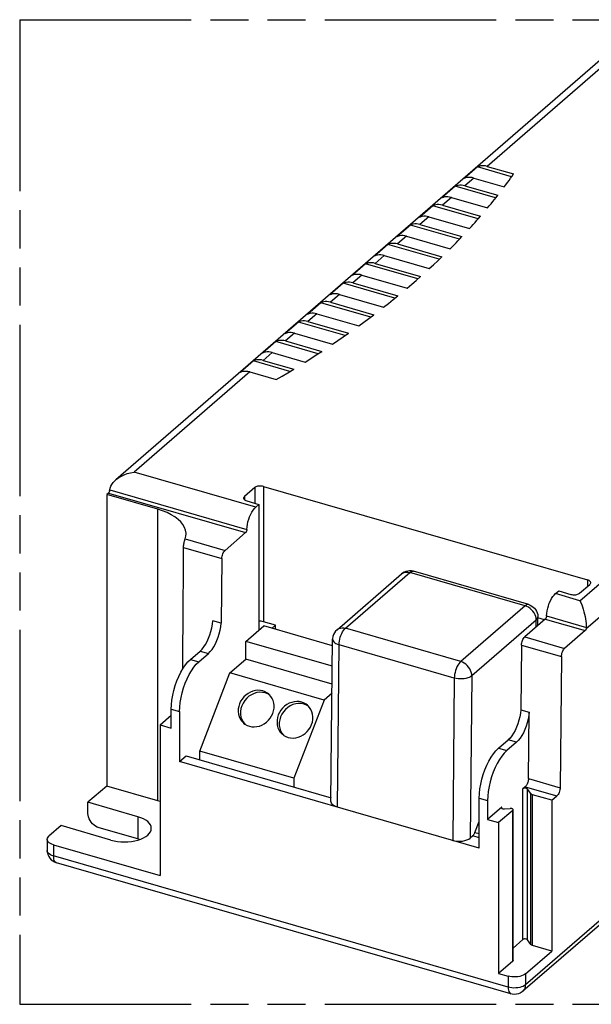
# Model space of a CAD drawing. Header units: millimetres. Extents: x 0 to 210, y 0 to 297.
# Tile 4 of 7: x 50 to 79, y 208 to 258. Entities that reach past the tile are written whole.
import ezdxf

# ---------------------------------------------------------------- set-up
doc = ezdxf.new("R2010")
doc.units = ezdxf.units.MM
doc.header["$LTSCALE"] = 19.36
doc.linetypes.add('PHANTOM', pattern=[0.8, 0.45, -0.05, 0.1, -0.05, 0.1, -0.05])
doc.layers.get('0').update_dxf_attribs({"linetype": 'CONTINUOUS'})
doc.layers.add('DEFAULT_3', color=7, linetype='PHANTOM')
doc.layers.add('Z_AXIS', color=7, linetype='CONTINUOUS')

msp = doc.modelspace()

# ---------------------------------------------------------------- linework, layer by layer
at = {"color": 7, "linetype": 'CONTINUOUS'}
for p, q in [((79.60992, 255.62169), (55.00166, 234.31031)), ((106.55474, 235.07898), (75.67974, 208.34045)), ((62.06014, 233.91885), (61.54014, 233.46851)), ((62.5041, 233.97833), (78.95984, 229.22796)), ((61.6591, 233.24654), (62.27831, 233.06779)), ((62.11479, 232.92618), (62.27831, 233.06779)), ((62.27831, 233.06779), (62.27831, 226.68942)), ((60.39052, 230.31199), (60.35772, 227.02932)), ((66.24167, 226.70129), (69.51262, 229.53401)), ((75.97275, 227.97716), (70.11842, 229.66716)), ((78.5588, 228.55565), (79.0788, 229.00599)), ((77.33211, 228.53331), (77.49563, 228.67492)), ((77.49563, 228.67492), (78.11484, 228.49617)), ((60.35772, 227.02932), (59.93555, 227.15119)), ((63.12331, 226.932), (62.5041, 227.11075)), ((76.44247, 226.91849), (76.44247, 227.35266)), ((76.78063, 227.21134), (76.44247, 227.30896)), ((61.61088, 226.11141), (62.52088, 226.8995)), ((66.01398, 225.89113), (62.52088, 226.8995)), ((63.12331, 226.932), (62.94456, 226.77719)), ((63.12331, 226.72559), (63.12331, 226.932)), ((61.61088, 225.21075), (61.61088, 226.11141)), ((66.00353, 224.84337), (61.61088, 226.11141)), ((65.93501, 217.97806), (66.01723, 226.21642)), ((58.80113, 225.19625), (59.2916, 225.62101)), ((75.60784, 225.91913), (75.57505, 222.63645)), ((59.22331, 225.07438), (59.71378, 225.49913)), ((60.79838, 224.5071), (61.61088, 225.21075)), ((65.99456, 223.94529), (61.61088, 225.21075)), ((59.27088, 220.53854), (60.79838, 224.5071)), ((65.58317, 223.12585), (60.79838, 224.5071)), ((62.72336, 223.44321), (62.59412, 223.49328)), ((62.82339, 223.38303), (62.72336, 223.44321)), ((65.58317, 223.12585), (64.05567, 219.15729)), ((65.9899, 223.47809), (65.58317, 223.12585)), ((57.82613, 221.70617), (57.82613, 222.66312)), ((58.24832, 222.54124), (58.24831, 220.00812)), ((64.69356, 222.87446), (64.56433, 222.92453)), ((64.79359, 222.81428), (64.69356, 222.87446)), ((75.57505, 222.63645), (75.99442, 222.51539)), ((75.96074, 219.14455), (75.99442, 222.51539)), ((61.47422, 222.01641), (61.55642, 221.91385)), ((57.26321, 221.86866), (57.82613, 221.70616)), ((63.44443, 221.44766), (63.52663, 221.3451)), ((74.44063, 220.68151), (74.9311, 221.10627)), ((59.27088, 220.08821), (59.27088, 220.53854)), ((64.05567, 219.15729), (59.27088, 220.53854)), ((75.35048, 220.98521), (74.86001, 220.56045)), ((58.24831, 220.00812), (58.57331, 220.28958)), ((73.46563, 215.61526), (58.24831, 220.00812)), ((58.57331, 220.28958), (65.93686, 218.16391)), ((64.05567, 219.15729), (64.05567, 218.70696)), ((75.79827, 218.7273), (75.67743, 218.62265)), ((73.46563, 215.61526), (73.46281, 218.1492)), ((73.88501, 218.02733), (73.88501, 217.07037)), ((74.60803, 217.69652), (73.885, 217.07036)), ((73.885, 217.07036), (74.44792, 216.90786)), ((73.24471, 216.41235), (73.46413, 216.96722)), ((51.52463, 216.05722), (51.52463, 215.4943)), ((73.13217, 216.23648), (73.00227, 216.12398)), ((75.07393, 208.2073), (51.99436, 214.8698))]:
    msp.add_line(p, q, dxfattribs=at)
at = {"color": 9, "linetype": 'CONTINUOUS'}
for p, q in [((106.69213, 235.40784), (75.81713, 208.6693)), ((62.06014, 233.91885), (62.06014, 233.13076)), ((62.5041, 233.97833), (62.5041, 227.11075)), ((61.54014, 233.46851), (61.54014, 233.307)), ((66.6672, 226.77285), (69.93814, 229.60557)), ((75.79247, 227.91557), (69.93814, 229.60557)), ((78.95984, 229.22796), (78.95984, 228.90296)), ((75.79247, 227.91557), (72.52153, 225.08285)), ((76.35539, 227.19016), (73.08444, 224.35743)), ((76.35539, 226.84307), (76.35539, 227.19016)), ((72.52153, 225.08285), (66.6672, 226.77285)), ((66.01723, 226.21642), (66.01723, 226.21623)), ((59.2916, 225.62101), (59.71379, 225.49913)), ((66.25997, 217.69499), (66.34225, 225.93833)), ((72.19658, 224.24833), (66.34225, 225.93833)), ((58.80113, 225.19625), (59.22332, 225.07437)), ((72.19658, 224.24833), (72.1143, 216.00499)), ((73.08444, 224.35743), (73.00227, 216.12398)), ((57.82613, 222.66312), (58.24832, 222.54124)), ((75.35048, 220.98521), (74.92829, 221.10708)), ((74.43782, 220.68233), (74.86001, 220.56045)), ((75.96074, 219.14455), (77.56787, 218.68062)), ((75.67743, 210.96698), (75.67743, 218.62265)), ((75.79827, 218.7273), (77.40539, 218.26336)), ((73.46281, 218.1492), (73.885, 218.02732)), ((74.60803, 217.63243), (74.60803, 217.69652)), ((73.46505, 216.14038), (73.13217, 216.23648)), ((73.24471, 216.41235), (73.46481, 216.34881)), ((51.52488, 215.47642), (51.52463, 215.4943)), ((74.92921, 208.55035), (51.84963, 215.21285)), ((75.07374, 208.20736), (75.07393, 208.2073)), ((75.67974, 208.34045), (75.68043, 208.34105))]:
    msp.add_line(p, q, dxfattribs=at)
at = {"color": 7, "linetype": 'CONTINUOUS'}
for points in [[(62.5041, 233.97833), (62.45746, 233.98938), (62.40917, 233.99655), (62.3586, 233.99984), (62.30763, 233.99921), (62.2575, 233.99453), (62.20941, 233.98605), (62.16463, 233.97385), (62.12413, 233.95836), (62.08947, 233.94008), (62.06014, 233.91885)], [(61.54014, 233.46851), (61.51803, 233.4452), (61.5037, 233.42105), (61.49712, 233.39577), (61.49666, 233.38726)], [(61.49666, 233.38726), (61.49838, 233.37028), (61.50774, 233.34522), (61.5247, 233.32117), (61.54909, 233.29878), (61.58008, 233.27853), (61.61663, 233.2612), (61.6591, 233.24654)], [(69.83075, 229.68372), (69.73617, 229.66048), (69.64588, 229.62325), (69.56268, 229.57325), (69.51255, 229.53395)], [(70.11842, 229.66716), (70.02427, 229.68692), (69.92775, 229.69257), (69.83075, 229.68372)], [(79.12228, 229.08724), (79.12056, 229.10422), (79.11119, 229.12928), (79.09424, 229.15333), (79.06984, 229.17572), (79.03886, 229.19597), (79.0023, 229.2133), (78.95984, 229.22796)], [(79.0788, 229.00599), (79.1009, 229.0293), (79.11523, 229.05345), (79.12182, 229.07873), (79.12228, 229.08724)], [(78.11484, 228.49617), (78.16147, 228.48512), (78.20977, 228.47795), (78.26033, 228.47466), (78.31131, 228.47529), (78.36143, 228.47997), (78.40953, 228.48845), (78.4543, 228.50065), (78.4948, 228.51614), (78.52946, 228.53442), (78.5588, 228.55565)], [(75.97275, 227.97716), (76.0559, 227.94689), (76.13432, 227.9055), (76.20609, 227.85407), (76.2704, 227.79321), (76.32631, 227.7235), (76.37232, 227.6464), (76.40737, 227.56338), (76.43066, 227.47602), (76.44164, 227.38552), (76.44247, 227.35267)], [(59.2916, 225.62101), (59.38568, 225.71453), (59.47594, 225.82688), (59.56324, 225.95947), (59.645, 226.108), (59.71938, 226.2699), (59.78508, 226.44145), (59.84047, 226.61951), (59.8847, 226.79981), (59.91622, 226.97637), (59.93555, 227.15119)], [(59.71378, 225.49913), (59.80786, 225.59266), (59.89812, 225.705), (59.98542, 225.83759), (60.06718, 225.98613), (60.14156, 226.14803), (60.20726, 226.31958), (60.26265, 226.49764), (60.30688, 226.67794), (60.3384, 226.8545), (60.35772, 227.02932)], [(62.5041, 227.11075), (62.44487, 227.124), (62.38402, 227.13113), (62.32035, 227.13208), (62.27831, 227.12867)], [(66.24169, 226.70131), (66.16893, 226.62735), (66.10974, 226.54422), (66.06403, 226.4522), (66.03325, 226.3535), (66.01846, 226.25046), (66.01723, 226.21623)], [(57.82613, 222.66312), (57.83472, 222.89283), (57.85936, 223.12898), (57.90045, 223.37367), (57.95676, 223.62062), (58.0277, 223.86562), (58.1117, 224.10456), (58.20766, 224.33316), (58.31363, 224.54781), (58.42806, 224.74444), (58.54879, 224.92017), (58.67281, 225.07024), (58.80113, 225.19625)], [(58.24831, 222.54125), (58.2569, 222.77095), (58.28154, 223.0071), (58.32263, 223.2518), (58.37894, 223.49875), (58.44988, 223.74375), (58.53388, 223.98269), (58.62984, 224.21129), (58.73581, 224.42594), (58.85024, 224.62256), (58.97096, 224.79829), (59.09499, 224.94837), (59.22331, 225.07438)], [(62.47922, 223.59279), (62.35423, 223.61839), (62.22737, 223.62519), (62.09731, 223.61298), (61.96799, 223.5824), (61.84212, 223.53354), (61.72211, 223.4679), (61.61062, 223.38634), (61.50963, 223.29097), (61.42156, 223.18332), (61.34778, 223.06593), (61.29026, 222.94091), (61.24967, 222.81101), (61.22736, 222.67876), (61.22324, 222.54688), (61.23794, 222.4181), (61.27063, 222.29492), (61.32117, 222.18006), (61.38801, 222.07556), (61.47028, 221.98391), (61.4963, 221.96027)], [(62.59412, 223.49328), (62.45604, 223.52037), (62.31633, 223.52477), (62.17323, 223.50612), (62.03198, 223.46551), (61.89618, 223.40315), (61.76891, 223.3213), (61.6537, 223.22132), (61.55288, 223.10626), (61.46953, 222.97845), (61.40504, 222.84144), (61.36171, 222.69831), (61.33984, 222.55276), (61.34078, 222.40832), (61.36368, 222.26847), (61.40879, 222.13687), (61.47422, 222.01641)], [(62.77271, 223.43413), (62.70314, 223.48784), (62.59694, 223.54833), (62.47922, 223.59279)], [(61.78979, 221.80161), (61.91478, 221.77601), (62.04164, 221.76921), (62.1717, 221.78142), (62.30102, 221.812), (62.42689, 221.86086), (62.5469, 221.9265), (62.65839, 222.00806), (62.75938, 222.10343), (62.84745, 222.21108), (62.92123, 222.32847), (62.97875, 222.45349), (63.01934, 222.58339), (63.04165, 222.71564), (63.04578, 222.84752), (63.03107, 222.9763), (62.99838, 223.09948), (62.94785, 223.21434), (62.881, 223.31884), (62.79873, 223.41049), (62.77271, 223.43413)], [(64.44943, 223.02404), (64.32444, 223.04964), (64.19758, 223.05644), (64.06752, 223.04423), (63.9382, 223.01365), (63.81233, 222.96479), (63.69232, 222.89915), (63.58083, 222.81759), (63.47984, 222.72222), (63.39177, 222.61457), (63.31799, 222.49718), (63.26047, 222.37216), (63.21987, 222.24226), (63.19756, 222.11001), (63.19344, 221.97813), (63.20815, 221.84935), (63.24084, 221.72617), (63.29137, 221.61131), (63.35822, 221.50681), (63.44049, 221.41516), (63.46651, 221.39152)], [(64.74292, 222.86538), (64.67335, 222.91909), (64.56715, 222.97958), (64.44943, 223.02404)], [(64.56433, 222.92453), (64.42625, 222.95162), (64.28653, 222.95602), (64.14344, 222.93737), (64.00219, 222.89676), (63.86638, 222.8344), (63.73912, 222.75255), (63.62391, 222.65257), (63.52309, 222.53751), (63.43974, 222.4097), (63.37524, 222.27269), (63.33191, 222.12956), (63.31005, 221.98401), (63.31098, 221.83957), (63.33389, 221.69972), (63.379, 221.56812), (63.44443, 221.44766)], [(63.76, 221.23286), (63.88498, 221.20726), (64.01185, 221.20046), (64.14191, 221.21267), (64.27122, 221.24325), (64.3971, 221.29211), (64.51711, 221.35775), (64.6286, 221.43931), (64.72958, 221.53468), (64.81766, 221.64233), (64.89144, 221.75972), (64.94896, 221.88474), (64.98955, 222.01464), (65.01186, 222.14689), (65.01598, 222.27877), (65.00127, 222.40755), (64.96859, 222.53073), (64.91805, 222.64559), (64.85121, 222.75009), (64.76894, 222.84174), (64.74292, 222.86538)], [(75.57505, 222.63645), (75.55542, 222.46009), (75.52369, 222.28269), (75.47935, 222.10243), (75.42392, 221.92479), (75.35821, 221.75356), (75.28387, 221.59201), (75.20218, 221.4438), (75.115, 221.31153), (75.02493, 221.1995), (74.9311, 221.10627)], [(75.99442, 222.51539), (75.9748, 222.33903), (75.94307, 222.16163), (75.89872, 221.98137), (75.84329, 221.80373), (75.77759, 221.6325), (75.70324, 221.47095), (75.62155, 221.32274), (75.53437, 221.19047), (75.4443, 221.07843), (75.35048, 220.98521)], [(61.4963, 221.96027), (61.56587, 221.90656), (61.67207, 221.84607), (61.78979, 221.80161)], [(63.46651, 221.39152), (63.53607, 221.33781), (63.64228, 221.27732), (63.76, 221.23286)], [(73.46563, 218.14839), (73.47422, 218.37809), (73.49886, 218.61424), (73.53995, 218.85893), (73.59626, 219.10589), (73.6672, 219.35088), (73.75121, 219.58983), (73.84716, 219.81843), (73.95313, 220.03308), (74.06756, 220.2297), (74.18829, 220.40543), (74.31231, 220.55551), (74.44063, 220.68151)], [(74.86001, 220.56045), (74.73168, 220.43444), (74.60766, 220.28437), (74.48693, 220.10864), (74.37251, 219.91201), (74.26653, 219.69736), (74.17058, 219.46876), (74.08657, 219.22982), (74.01563, 218.98483), (73.95932, 218.73787), (73.91823, 218.49318), (73.8936, 218.25703), (73.88501, 218.02733)], [(75.96074, 219.14455), (75.95826, 219.09842), (75.9521, 219.05128), (75.94211, 219.00253), (75.92873, 218.95393), (75.91214, 218.90667), (75.89286, 218.86183), (75.87127, 218.82059), (75.84794, 218.78379), (75.8237, 218.75286), (75.79827, 218.7273)], [(75.91217, 218.61238), (75.89853, 218.62583), (75.88032, 218.63691), (75.8569, 218.64581), (75.83018, 218.65197), (75.80133, 218.65484), (75.77192, 218.65452), (75.74347, 218.65077), (75.71731, 218.64404), (75.69553, 218.63471), (75.67743, 218.62265)], [(66.25997, 217.69498), (66.17505, 217.72431), (66.10194, 217.75897), (66.03998, 217.79946), (65.99119, 217.84424), (65.95728, 217.89234), (65.93856, 217.94247), (65.93512, 217.97806)], [(74.60803, 217.69652), (74.5962, 217.68266), (74.59093, 217.66856), (74.59065, 217.66402)], [(74.59065, 217.66402), (74.59234, 217.65387), (74.60008, 217.63968), (74.61423, 217.62678), (74.63363, 217.61572), (74.65765, 217.60723)], [(74.65765, 217.60723), (74.68478, 217.60154), (74.71308, 217.5992), (74.74319, 217.60001)], [(73.24471, 216.41235), (73.22874, 216.37524), (73.2115, 216.34099), (73.19282, 216.30936), (73.17316, 216.28108), (73.153, 216.25686), (73.13217, 216.23648)], [(51.52463, 215.49445), (51.52488, 215.47642), (51.53539, 215.37655), (51.56125, 215.27924), (51.60204, 215.18667), (51.6571, 215.10104), (51.72529, 215.02463), (51.80519, 214.9595), (51.89484, 214.9076), (51.99422, 214.86984)], [(75.68043, 208.34105), (75.63609, 208.30581), (75.54775, 208.25186), (75.45145, 208.21245), (75.34919, 208.18878), (75.24364, 208.18189), (75.13747, 208.19237), (75.07374, 208.20736)]]:
    msp.add_lwpolyline(points, dxfattribs=at)
at = {"color": 9, "linetype": 'CONTINUOUS'}
for points in [[(69.54108, 229.5563), (69.60853, 229.59413), (69.68426, 229.61836), (69.76601, 229.6283), (69.85131, 229.6239), (69.93814, 229.60557)], [(69.93814, 229.60557), (69.98898, 229.64267), (70.03857, 229.665), (70.08569, 229.672), (70.11842, 229.66716)], [(75.97275, 227.97716), (75.94002, 227.982), (75.8929, 227.975), (75.84332, 227.95267), (75.79247, 227.91557)], [(76.35539, 227.19016), (76.34842, 227.28051), (76.32766, 227.37266), (76.29364, 227.46432), (76.24721, 227.55319), (76.18956, 227.63702), (76.12212, 227.71379), (76.0464, 227.78175), (75.96464, 227.8389), (75.87933, 227.88376), (75.79247, 227.91557)], [(76.35539, 227.19016), (76.39942, 227.23635), (76.42841, 227.28542), (76.44164, 227.33616), (76.44247, 227.35266)], [(66.24169, 226.70131), (66.27007, 226.72353), (66.3375, 226.76137), (66.41321, 226.78561), (66.49497, 226.79557), (66.5803, 226.79119), (66.6672, 226.77285)], [(66.34225, 225.93833), (66.34704, 226.02944), (66.35953, 226.12489), (66.37944, 226.22239), (66.40628, 226.31959), (66.4394, 226.41415), (66.478, 226.50379), (66.52117, 226.58636), (66.56784, 226.65986), (66.61692, 226.72253), (66.6672, 226.77285)], [(66.01723, 226.21623), (66.02092, 226.18113), (66.03978, 226.13207), (66.07414, 226.08495), (66.12324, 226.04085), (66.18562, 226.00106), (66.25926, 225.96667), (66.34225, 225.93833)], [(72.52153, 225.08285), (72.47125, 225.03253), (72.42218, 224.96986), (72.3755, 224.89636), (72.33234, 224.81379), (72.29373, 224.72415), (72.26061, 224.62959), (72.23377, 224.53239), (72.21387, 224.43489), (72.20137, 224.33944), (72.19658, 224.24833)], [(73.08444, 224.35743), (73.07747, 224.44779), (73.05672, 224.53993), (73.0227, 224.63158), (72.97627, 224.72045), (72.91863, 224.80428), (72.85119, 224.88105), (72.77548, 224.94901), (72.69373, 225.00616), (72.60841, 225.05103), (72.52153, 225.08285)], [(73.08444, 224.35743), (73.02648, 224.31683), (72.956, 224.28125), (72.87475, 224.25159), (72.78477, 224.22858), (72.68835, 224.2128), (72.58784, 224.20462), (72.48552, 224.20423), (72.38439, 224.21164), (72.28737, 224.2265), (72.19658, 224.24833)], [(51.84963, 215.21285), (51.76531, 215.24184), (51.69114, 215.27709), (51.62894, 215.31773), (51.58028, 215.36273), (51.54637, 215.41096), (51.52801, 215.46122)], [(51.99422, 214.86984), (51.98433, 214.87317), (51.94539, 214.89675), (51.9121, 214.93512), (51.88529, 214.98737), (51.86565, 215.0522), (51.85366, 215.12798), (51.84963, 215.21285)], [(75.81713, 208.6693), (75.75936, 208.62727), (75.68915, 208.59028), (75.60823, 208.55924), (75.51859, 208.5349), (75.42244, 208.51788), (75.32216, 208.50858), (75.22019, 208.50725), (75.11907, 208.51391), (75.02127, 208.52839), (74.92921, 208.55035)], [(74.92921, 208.55035), (74.9331, 208.46688), (74.94478, 208.3917), (74.96414, 208.32671), (74.99075, 208.27403), (75.02384, 208.23523), (75.06263, 208.21117), (75.07374, 208.20736)], [(75.68043, 208.34105), (75.71053, 208.37046), (75.75662, 208.43288), (75.79017, 208.50496), (75.81039, 208.58441), (75.81713, 208.6693)]]:
    msp.add_lwpolyline(points, dxfattribs=at)
at = {"color": 7, "linetype": 'CONTINUOUS'}
msp.add_ellipse((72.43935, 216.28648), major_axis=(0.65002, 0.00006), ratio=0.500038, start_param=-2.09450482, end_param=-0.52370849, dxfattribs=at)
at = {"layer": 'DEFAULT_3', "color": 7, "linetype": 'PHANTOM'}
for p, q in [((50.12864, 257.68), (50.12864, 207.68)), ((50.12864, 257.68), (150.12864, 257.68)), ((50.12864, 207.68), (150.12864, 207.68))]:
    msp.add_line(p, q, dxfattribs=at)
at = {"layer": 'Z_AXIS', "color": 9, "linetype": 'CONTINUOUS'}
for p, q in [((79.86166, 255.42397), (73.86605, 250.23162)), ((73.18355, 249.64055), (72.72855, 249.24651)), ((72.04605, 248.65545), (71.59105, 248.26141)), ((78.89592, 226.75953), (103.74168, 248.27659)), ((70.90855, 247.67035), (70.45355, 247.2763)), ((69.77105, 246.68524), (69.31605, 246.2912)), ((68.63355, 245.70014), (68.17855, 245.3061)), ((67.49605, 244.71503), (67.04105, 244.32099)), ((66.35855, 243.72993), (65.90355, 243.33589)), ((65.22105, 242.74483), (64.76605, 242.35079)), ((64.08355, 241.75972), (63.62855, 241.36568)), ((62.94605, 240.77462), (62.49105, 240.38058)), ((61.80855, 239.78952), (55.94128, 234.70831)), ((62.11479, 232.92618), (55.94128, 234.70831)), ((54.63422, 233.64199), (61.59581, 231.63235)), ((54.70063, 233.80327), (61.66068, 231.79408)), ((78.57053, 228.17581), (84.4378, 233.25702)), ((57.13598, 218.01451), (57.13598, 232.81921)), ((58.52936, 231.31342), (60.553, 230.72925)), ((58.44912, 230.87243), (60.39052, 230.31199)), ((78.57053, 228.17581), (77.33211, 228.53331)), ((76.81313, 227.23949), (78.83963, 226.65449)), ((76.878, 227.40121), (78.90296, 226.81666)), ((75.77032, 226.33638), (77.79682, 225.75138)), ((75.60784, 225.91913), (77.63434, 225.33413)), ((75.91217, 210.95672), (75.91217, 218.61238)), ((76.08299, 210.72205), (76.08299, 218.37772)), ((76.17273, 210.66858), (76.17273, 218.32424)), ((75.16487, 209.8731), (75.16487, 217.52876)), ((56.12734, 217.20537), (56.12734, 216.07953)), ((51.84963, 215.77576), (51.84963, 215.21285)), ((74.92921, 209.11326), (74.92921, 208.55035)), ((75.81713, 209.23222), (75.81713, 208.6693))]:
    msp.add_line(p, q, dxfattribs=at)
at = {"layer": 'Z_AXIS', "color": 7, "linetype": 'CONTINUOUS'}
for p, q in [((73.37855, 250.20347), (72.69605, 249.61241)), ((75.10728, 249.70443), (73.37855, 250.20347)), ((73.86605, 250.23162), (75.20687, 249.84456)), ((73.18355, 249.64055), (74.73235, 249.19346)), ((75.05175, 249.62697), (75.12969, 249.73569)), ((75.12969, 249.73569), (75.20687, 249.84456)), ((72.24105, 249.21837), (71.55855, 248.6273)), ((74.29303, 248.62601), (72.24105, 249.21837)), ((72.72855, 249.24651), (74.40177, 248.7635)), ((72.04605, 248.65545), (73.88473, 248.12467)), ((74.31746, 248.65665), (74.40177, 248.7635)), ((71.10355, 248.23326), (70.42105, 247.6422)), ((73.40829, 247.56794), (71.10355, 248.23326)), ((71.59105, 248.26141), (73.52603, 247.70283)), ((70.90855, 247.67035), (72.9671, 247.07609)), ((73.4347, 247.59797), (73.52603, 247.70283)), ((69.96605, 247.24816), (69.28355, 246.6571)), ((72.454, 246.52995), (69.96605, 247.24816)), ((70.45355, 247.2763), (72.58064, 246.66227)), ((69.77105, 246.68524), (71.98027, 246.0475)), ((72.48235, 246.55937), (72.58064, 246.66227)), ((68.82855, 246.26306), (68.14605, 245.67199)), ((71.43083, 245.51184), (68.82855, 246.26306)), ((69.31605, 246.2912), (71.56629, 245.64161)), ((71.98027, 246.0475), (72.18324, 246.25172)), ((68.63355, 245.70014), (70.92478, 245.03872)), ((71.35524, 245.43991), (71.56629, 245.64161)), ((67.69105, 245.27795), (67.00855, 244.68689)), ((70.33919, 244.5135), (67.69105, 245.27795)), ((68.17855, 245.3061), (70.48344, 244.64073)), ((70.92478, 245.03872), (71.1414, 245.23894)), ((71.1414, 245.23894), (71.35524, 245.43991)), ((67.49605, 244.71503), (69.80094, 244.04967)), ((70.25867, 244.44293), (70.48344, 244.64073)), ((66.55355, 244.29285), (65.87105, 243.70179)), ((69.17925, 243.53487), (66.55355, 244.29285)), ((67.04105, 244.32099), (69.33228, 243.65957)), ((69.80094, 244.04967), (70.03117, 244.2459)), ((70.03117, 244.2459), (70.25867, 244.44293)), ((66.35855, 243.72993), (68.60879, 243.08034)), ((69.0938, 243.46566), (69.33228, 243.65957)), ((65.41605, 243.30774), (64.73355, 242.71668)), ((67.95093, 242.57599), (65.41605, 243.30774)), ((65.90355, 243.33589), (68.11277, 242.69814)), ((68.60879, 243.08034), (68.85263, 243.27258)), ((68.85263, 243.27258), (69.0938, 243.46566)), ((65.22105, 242.74483), (67.34814, 242.13079)), ((67.60564, 242.31902), (67.86052, 242.50814)), ((67.86052, 242.50814), (68.11277, 242.69814)), ((64.27855, 242.32264), (63.59605, 241.73158)), ((66.6539, 241.63693), (64.27855, 242.32264)), ((64.76605, 242.35079), (66.8246, 241.75653)), ((67.34814, 242.13079), (67.60564, 242.31902)), ((64.08355, 241.75972), (66.01853, 241.20114)), ((66.2898, 241.38534), (66.55849, 241.57047)), ((66.55849, 241.57047), (66.8246, 241.75653)), ((63.14105, 241.33754), (62.45855, 240.74647)), ((65.28758, 240.71789), (63.14105, 241.33754)), ((63.62855, 241.36568), (65.46723, 240.8349)), ((66.01853, 241.20114), (66.2898, 241.38534)), ((62.94605, 240.77462), (64.61927, 240.2916)), ((64.90446, 240.47171), (65.18712, 240.65281)), ((65.18712, 240.65281), (65.46723, 240.8349)), ((62.00355, 240.35243), (61.32105, 239.76137)), ((63.85112, 239.81908), (62.00355, 240.35243)), ((62.49105, 240.38058), (64.03985, 239.93348)), ((64.61927, 240.2916), (64.90446, 240.47171)), ((61.80855, 239.78952), (63.14937, 239.40246)), ((63.14937, 239.40246), (63.44868, 239.57842)), ((63.44868, 239.57842), (63.74552, 239.75543)), ((63.74552, 239.75543), (64.03985, 239.93348)), ((54.63422, 233.64199), (54.54712, 233.56656)), ((54.54712, 233.56656), (54.54712, 218.76185)), ((57.13598, 232.81921), (54.54712, 233.56656)), ((61.59581, 231.63235), (60.553, 230.72925)), ((76.81313, 227.23949), (75.77032, 226.33638)), ((78.83963, 226.65449), (77.79682, 225.75138)), ((77.63434, 225.33413), (77.56787, 218.68062)), ((57.26321, 221.86866), (57.82613, 222.35617)), ((57.26321, 221.86866), (57.26321, 214.213)), ((54.54712, 218.76185), (53.59422, 217.93662)), ((57.13598, 218.01451), (54.54712, 218.76185)), ((76.08299, 218.37772), (75.91217, 218.61238)), ((57.26321, 217.97188), (57.13598, 218.01451)), ((77.14995, 218.04214), (76.17273, 218.32424)), ((77.14995, 218.04214), (77.40539, 218.26336)), ((77.14995, 218.04214), (77.14995, 210.38648)), ((53.59422, 217.3737), (53.59422, 217.93662)), ((56.12734, 217.20537), (53.59422, 217.93662)), ((75.16487, 217.52876), (74.44792, 216.90786)), ((74.74319, 217.60001), (75.02971, 217.62527)), ((75.18228, 209.9056), (75.18228, 217.52876)), ((52.22922, 216.75449), (51.61172, 216.21972)), ((54.76234, 216.02324), (52.22922, 216.75449)), ((56.12734, 216.07953), (54.15713, 216.64828)), ((74.44792, 216.90786), (74.44792, 209.2522)), ((56.21139, 216.05137), (56.12734, 216.07953)), ((51.84963, 215.77576), (57.26321, 214.213)), ((75.67743, 210.96698), (75.18228, 210.53818)), ((76.08299, 210.72205), (75.91217, 210.95672)), ((77.14995, 210.38648), (76.17273, 210.66858)), ((75.81713, 209.23222), (77.14995, 210.38648)), ((75.16487, 209.8731), (74.44792, 209.2522)), ((74.44792, 209.2522), (74.92921, 209.11326))]:
    msp.add_line(p, q, dxfattribs=at)
for points in [[(73.86605, 250.23162), (73.77788, 250.25206), (73.69197, 250.2624), (73.60784, 250.26262), (73.52693, 250.25282), (73.45066, 250.23311), (73.37855, 250.20347)], [(73.18355, 249.64055), (73.09538, 249.66099), (73.00947, 249.67134), (72.92534, 249.67156), (72.84443, 249.66175), (72.76816, 249.64205), (72.69605, 249.61241)], [(74.73235, 249.19346), (74.81334, 249.30162), (74.89357, 249.40993), (74.97304, 249.51838), (75.05175, 249.62697)], [(72.72855, 249.24651), (72.64038, 249.26695), (72.55447, 249.2773), (72.47034, 249.27751), (72.38943, 249.26771), (72.31316, 249.24801), (72.24105, 249.21837)], [(72.04605, 248.65545), (71.95788, 248.67589), (71.87197, 248.68624), (71.78784, 248.68645), (71.70693, 248.67665), (71.63066, 248.65695), (71.55855, 248.6273)], [(73.88473, 248.12467), (73.97277, 248.23076), (74.06006, 248.33701), (74.1466, 248.4434), (74.2324, 248.54995), (74.31746, 248.65665)], [(71.59105, 248.26141), (71.50288, 248.28185), (71.41697, 248.29219), (71.33284, 248.29241), (71.25193, 248.28261), (71.17566, 248.26291), (71.10355, 248.23326)], [(70.90855, 247.67035), (70.82038, 247.69079), (70.73447, 247.70113), (70.65034, 247.70135), (70.56943, 247.69155), (70.49316, 247.67184), (70.42105, 247.6422)], [(72.9671, 247.07609), (73.06207, 247.18014), (73.15632, 247.28435), (73.24984, 247.38873), (73.34263, 247.49327), (73.4347, 247.59797)], [(70.45355, 247.2763), (70.36538, 247.29674), (70.27947, 247.30709), (70.19534, 247.30731), (70.11443, 247.29751), (70.03816, 247.2778), (69.96605, 247.24816)], [(69.77105, 246.68524), (69.68288, 246.70568), (69.59697, 246.71603), (69.51284, 246.71624), (69.43193, 246.70644), (69.35566, 246.68674), (69.28355, 246.6571)], [(72.18324, 246.25172), (72.28365, 246.3541), (72.38336, 246.45665), (72.48235, 246.55937)], [(69.31605, 246.2912), (69.22788, 246.31164), (69.14197, 246.32199), (69.05784, 246.3222), (68.97693, 246.3124), (68.90066, 246.2927), (68.82855, 246.26306)], [(68.63355, 245.70014), (68.54538, 245.72058), (68.45947, 245.73092), (68.37534, 245.73114), (68.29443, 245.72134), (68.21816, 245.70164), (68.14605, 245.67199)], [(68.17855, 245.3061), (68.09038, 245.32654), (68.00447, 245.33688), (67.92034, 245.3371), (67.83943, 245.3273), (67.76316, 245.30759), (67.69105, 245.27795)], [(67.49605, 244.71503), (67.40788, 244.73547), (67.32197, 244.74582), (67.23784, 244.74604), (67.15693, 244.73624), (67.08066, 244.71653), (67.00855, 244.68689)], [(67.04105, 244.32099), (66.95288, 244.34143), (66.86697, 244.35178), (66.78284, 244.35199), (66.70193, 244.34219), (66.62566, 244.32249), (66.55355, 244.29285)], [(66.35855, 243.72993), (66.27038, 243.75037), (66.18447, 243.76072), (66.10034, 243.76093), (66.01943, 243.75113), (65.94316, 243.73143), (65.87105, 243.70179)], [(65.90355, 243.33589), (65.81538, 243.35633), (65.72947, 243.36668), (65.64534, 243.36689), (65.56443, 243.35709), (65.48816, 243.33739), (65.41605, 243.30774)], [(65.22105, 242.74483), (65.13288, 242.76527), (65.04697, 242.77561), (64.96284, 242.77583), (64.88193, 242.76603), (64.80566, 242.74632), (64.73355, 242.71668)], [(64.76605, 242.35079), (64.67788, 242.37122), (64.59197, 242.38157), (64.50784, 242.38179), (64.42693, 242.37199), (64.35066, 242.35228), (64.27855, 242.32264)], [(64.08355, 241.75972), (63.99538, 241.78016), (63.90947, 241.79051), (63.82534, 241.79072), (63.74443, 241.78092), (63.66816, 241.76122), (63.59605, 241.73158)], [(63.62855, 241.36568), (63.54038, 241.38612), (63.45447, 241.39647), (63.37034, 241.39668), (63.28943, 241.38688), (63.21316, 241.36718), (63.14105, 241.33754)], [(62.94605, 240.77462), (62.85788, 240.79506), (62.77197, 240.80541), (62.68784, 240.80562), (62.60693, 240.79582), (62.53066, 240.77612), (62.45855, 240.74647)], [(62.49105, 240.38058), (62.40288, 240.40102), (62.31697, 240.41136), (62.23284, 240.41158), (62.15193, 240.40178), (62.07566, 240.38208), (62.00355, 240.35243)], [(61.80855, 239.78952), (61.72038, 239.80995), (61.63447, 239.8203), (61.55034, 239.82052), (61.46943, 239.81072), (61.39316, 239.79101), (61.32105, 239.76137)], [(55.00166, 234.31031), (55.05037, 234.35046), (55.16537, 234.432), (55.29498, 234.50684), (55.43785, 234.57337), (55.59374, 234.63032), (55.76222, 234.67581), (55.94128, 234.70831)], [(54.70063, 233.80322), (54.71746, 233.89455), (54.75081, 233.98757), (54.80077, 234.08089), (54.86743, 234.17333), (54.95082, 234.26375), (55.00166, 234.31031)], [(54.66673, 233.68527), (54.65647, 233.66806), (54.64568, 233.65372), (54.63422, 233.64199)], [(54.69051, 233.74703), (54.68389, 233.72503), (54.67601, 233.70454), (54.66673, 233.68527)], [(54.69051, 233.74703), (54.69393, 233.76131), (54.69674, 233.77544), (54.69896, 233.78942), (54.70063, 233.80322)], [(58.57616, 231.57198), (58.57533, 231.60664), (58.55308, 231.75347), (58.50119, 231.89843), (58.41974, 232.03995), (58.31002, 232.17662), (58.17274, 232.30693), (58.00975, 232.42961), (57.82238, 232.54326), (57.61292, 232.64682), (57.38447, 232.73862), (57.13598, 232.81921)], [(61.66068, 231.79408), (61.67036, 231.92135), (61.68963, 232.05061), (61.71889, 232.18333), (61.75698, 232.31504), (61.80333, 232.44266), (61.85664, 232.56349), (61.91591, 232.67449), (61.97961, 232.77352), (62.04567, 232.85702), (62.11479, 232.92618)], [(58.52936, 231.31342), (58.56736, 231.46021), (58.57616, 231.57198)], [(61.66068, 231.79408), (61.65869, 231.77107), (61.65463, 231.74796), (61.64838, 231.72433), (61.64031, 231.70141), (61.63063, 231.68008), (61.61974, 231.66098), (61.60819, 231.64519), (61.59581, 231.63235)], [(58.44912, 230.87243), (58.45054, 230.91785), (58.45411, 230.96491), (58.45978, 231.01415), (58.46725, 231.06399), (58.47629, 231.11343), (58.48642, 231.16124), (58.49726, 231.20619), (58.5083, 231.24726), (58.51901, 231.28282), (58.52936, 231.31342)], [(60.39052, 230.31199), (60.39433, 230.37045), (60.40369, 230.42959), (60.41894, 230.49053), (60.4391, 230.5499), (60.46365, 230.60533), (60.49146, 230.655), (60.52108, 230.69598), (60.553, 230.72925)], [(76.878, 227.40121), (76.88768, 227.52849), (76.90696, 227.65774), (76.93621, 227.79046), (76.9743, 227.92217), (77.02066, 228.0498), (77.07396, 228.17063), (77.13323, 228.28163), (77.19693, 228.38066), (77.263, 228.46416), (77.33211, 228.53331)], [(78.57053, 228.17581), (78.61792, 228.07793), (78.66365, 227.97061), (78.70548, 227.85658), (78.7437, 227.73777), (78.77848, 227.61548), (78.80925, 227.49186), (78.83598, 227.3687), (78.85827, 227.24777), (78.87616, 227.13092), (78.88952, 227.01932), (78.89841, 226.91413), (78.90296, 226.81666)], [(76.878, 227.40121), (76.87601, 227.37821), (76.87195, 227.3551), (76.8657, 227.33147), (76.85763, 227.30855), (76.84795, 227.28722), (76.83706, 227.26812), (76.82552, 227.25233), (76.81313, 227.23949)], [(78.89592, 226.75953), (78.8893, 226.73753), (78.88142, 226.71704), (78.87214, 226.69777), (78.86188, 226.68056), (78.85109, 226.66622), (78.83963, 226.65449)], [(78.90296, 226.81666), (78.90273, 226.80246), (78.90146, 226.78821), (78.89918, 226.7739), (78.89592, 226.75953)], [(75.60784, 225.91913), (75.61165, 225.97759), (75.62101, 226.03673), (75.63627, 226.09766), (75.65642, 226.15704), (75.68097, 226.21247), (75.70879, 226.26214), (75.73841, 226.30312), (75.77032, 226.33638)], [(77.63434, 225.33413), (77.63815, 225.39259), (77.64751, 225.45173), (77.66277, 225.51266), (77.68292, 225.57204), (77.70747, 225.62747), (77.73529, 225.67714), (77.76491, 225.71812), (77.79682, 225.75138)], [(77.56787, 218.68062), (77.56406, 218.62216), (77.5547, 218.56302), (77.53944, 218.50208), (77.51929, 218.44271), (77.49474, 218.38728), (77.46692, 218.33761), (77.4373, 218.29663), (77.40539, 218.26336)], [(76.08299, 218.37772), (76.09247, 218.36675), (76.10426, 218.35655), (76.11844, 218.34703), (76.13472, 218.33839), (76.15278, 218.33082), (76.17273, 218.32424)], [(75.17282, 217.58561), (75.15867, 217.59851), (75.13927, 217.60956), (75.11525, 217.61806), (75.08812, 217.62374), (75.05982, 217.62609), (75.02971, 217.62527)], [(75.16487, 217.52876), (75.1767, 217.54263), (75.18197, 217.55673), (75.18225, 217.56126)], [(75.18225, 217.56126), (75.18056, 217.57142), (75.17282, 217.58561)], [(54.15713, 216.64828), (54.06803, 216.68123), (53.98318, 216.72605), (53.90163, 216.78351), (53.82626, 216.8513), (53.75918, 216.92813), (53.70173, 217.01179), (53.65569, 217.10045), (53.62177, 217.19179), (53.60144, 217.28251), (53.59422, 217.3737)], [(56.80984, 216.6143), (56.79802, 216.70338), (56.76333, 216.79095), (56.7058, 216.87546), (56.62697, 216.95555), (56.52765, 217.02974), (56.41004, 217.0969), (56.27692, 217.15525), (56.12734, 217.20537)], [(54.76234, 216.02324), (54.92394, 215.98353), (55.09155, 215.95506), (55.26669, 215.93772), (55.44484, 215.9318), (55.62299, 215.93772), (55.79813, 215.95506), (55.96715, 215.98382), (56.12734, 216.02324), (56.27571, 216.0729), (56.41004, 216.1317), (56.52765, 216.19887), (56.62697, 216.27305), (56.7058, 216.35315), (56.76333, 216.43766), (56.79802, 216.52523), (56.80984, 216.6143)], [(51.52475, 216.05722), (51.52567, 216.07423), (51.53884, 216.12479), (51.5675, 216.17308), (51.61172, 216.21972)], [(51.84963, 215.77576), (51.7647, 215.8051), (51.69159, 215.83975), (51.62962, 215.88025), (51.58083, 215.92503), (51.54693, 215.97312), (51.5282, 216.02325), (51.52475, 216.05722)], [(75.91217, 210.95672), (75.89376, 210.9734), (75.86915, 210.98605), (75.83702, 210.99492), (75.80134, 210.99924), (75.76471, 210.99808), (75.72998, 210.99214), (75.70135, 210.98182), (75.67743, 210.96698)], [(76.17273, 210.66858), (76.15278, 210.67515), (76.13472, 210.68273), (76.11844, 210.69137), (76.10426, 210.70088), (76.09247, 210.71109), (76.08299, 210.72205)], [(75.18227, 209.9056), (75.1786, 209.89087), (75.16487, 209.8731)], [(75.81713, 209.23222), (75.75846, 209.18975), (75.68915, 209.1532), (75.60815, 209.12221), (75.51859, 209.09782), (75.42241, 209.08087), (75.32216, 209.0715), (75.2202, 209.07024), (75.11907, 209.07682), (75.02249, 209.09115), (74.92921, 209.11326)]]:
    msp.add_lwpolyline(points, dxfattribs=at)
msp.add_ellipse((55.6958, 199.34433), major_axis=(1.42813, 144.15685), ratio=0.01735181, start_param=-1.39372539, end_param=-1.35013533, dxfattribs=at)

doc.saveas('drawing.dxf')
